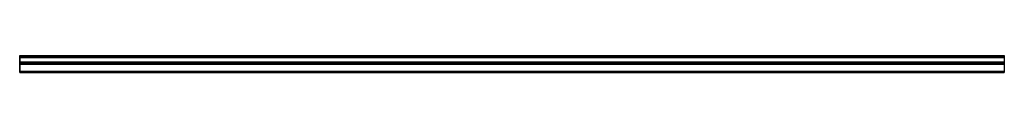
# Model space of a CAD drawing. Header units: millimetres. Extents: x 0 to 2500, y -2 to 41.
import ezdxf

# ---------------------------------------------------------------- set-up
doc = ezdxf.new("R2010")
doc.units = ezdxf.units.MM
doc.header["$LTSCALE"] = 10
doc.linetypes.add('ALLCAD_Strich', pattern=[0.2, 0.15, -0.05])
for name, color, linetype in [('BESCH_KONT_sich_schn_ansi_2d', 40, 'Continuous'), ('BESCH_KONT_sich_schn_grun_2d', 10, 'Continuous'), ('BESCH_KONT_sich_schn_seit_2d', 160, 'Continuous')]:
    doc.layers.add(name, color=color, linetype=linetype)

msp = doc.modelspace()

# ---------------------------------------------------------------- linework, layer by layer
at = {"layer": 'BESCH_KONT_sich_schn_ansi_2d', "linetype": 'ALLCAD_Strich'}
for p, q in [((0, -1.5, 3), (2500, -1.5, 3)), ((0, -1.5, -50), (2500, -1.5, -50)), ((0, -1.5, -36), (0, -1.5, -50)), ((0, -1.5, -36), (2500, -1.5, -36)), ((0, -1.5, -17.5), (0, -1.5, -36)), ((0, -1.5, -17.5), (2500, -1.5, -17.5)), ((0, -1.5, -2.5), (0, -1.5, -17.5)), ((0, -1.5, -2.5), (2500, -1.5, -2.5)), ((0, -1.5), (0, -1.5, -2.5)), ((0, -1.5), (2500, -1.5)), ((0, -1.5, 3), (0, -1.5)), ((0, -1.5, -12.3), (0, -1.5, -12.3)), ((0, -1.5, -12.3), (0, -1.5, -12.2)), ((0, -1.5, -12.3), (0, -1.5, -12.3)), ((0, -1.5, -12.3), (0, -1.5, -12.3)), ((0, -1.5, -12.2), (0, -1.5, -12.2)), ((0, -1.5, -12.2), (0, -1.5, -12.2)), ((0, -1.5, -12.2), (0, -1.5, -12.2)), ((0, -1.5, -12.2), (0, -1.5, -12.2)), ((0, -1.5, -12.3), (0, -1.5, -12.2)), ((0, -1.5, -12.2), (0, -1.5, -12.2)), ((0, -1.5, -12.2), (0, -1.5, -12.2)), ((0, -1.5, -12.2), (0, -1.5, -12.2)), ((0, -1.5, -12.3), (0, -1.5, -12.2)), ((0, -1.5, -12.3), (0, -1.5, -12.3)), ((0, -1.5, -12.3), (0, -1.5, -12.3)), ((0, -1.5, -12.3), (0, -1.5, -12.2)), ((0, -1.5, -12.3), (0, -1.5, -12.3)), ((0, -1.5, -12.3), (0, -1.5, -12.3)), ((0, -1.5, -12.3), (0, -1.5, -12.3)), ((0, -1.5, -12.3), (0, -1.5, -12.2)), ((0, -1.5, -12.2), (0, -1.5, -12.2)), ((0, -1.5, -12.2), (0, -1.5, -12.2)), ((0, -1.5, -12.2), (0, -1.5, -12.2)), ((0, -1.5, -12.3), (0, -1.5, -12.3)), ((0, -1.5, -12.3), (0, -1.5, -12.3)), ((0, -1.5, -12.3), (0, -1.5, -12.3)), ((0, -1.5, -12.3), (0, -1.5, -12.3)), ((0, -1.5, -12.2), (0, -1.5, -12.2)), ((0, -1.5, -12.2), (0, -1.5, -12.2)), ((0, -1.5, -12.2), (0, -1.5, -12.2)), ((0, -1.5, -11.5), (2500, -1.5, -11.5)), ((0, -1.5, -13), (2500, -1.5, -13)), ((0, -1.5, -12.3), (0, -1.5, -12.3)), ((0, -1.5, -12.3), (0, -1.5, -12.3)), ((0, -1.5, -12.3), (0, -1.5, -12.3)), ((0, -1.5, -12.3), (0, -1.5, -12.3)), ((0, -1.5, -12.3), (0, -1.5, -12.3)), ((0, -1.5, -12.3), (0, -1.5, -12.3)), ((0, -1.5, -12.3), (0, -1.5, -12.3)), ((0, -1.5, -12.3), (0, -1.5, -12.3)), ((0, -1.5, -12.3), (0, -1.5, -12.3)), ((0, -1.5, -12.3), (0, -1.5, -12.3)), ((0, -1.5, -12.3), (0, -1.5, -12.3)), ((0, -1.5, -12.3), (0, -1.5, -12.3)), ((0, -1.5, -12.3), (0, -1.5, -12.3)), ((0, -1.5, -12.3), (0, -1.5, -12.3)), ((0, -1.5, -12.3), (0, -1.5, -12.3)), ((0, -1.5, -12.3), (0, -1.5, -12.3)), ((0, -1.5, -12.3), (0, -1.5, -12.3)), ((0, -1.5, -12.3), (0, -1.5, -12.3)), ((0, -1.5, -12.3), (0, -1.5, -12.3)), ((0, -1.5, -12.2), (0, -1.5, -12.2)), ((0, -1.5, -12.2), (0, -1.5, -12.2)), ((0, -1.5, -12.2), (0, -1.5, -12.2)), ((0, -1.5, -12.2), (0, -1.5, -12.2)), ((0, -1.5, -12.2), (0, -1.5, -12.2)), ((0, -1.5, -12.2), (0, -1.5, -12.2)), ((0, -1.5, -12.2), (0, -1.5, -12.2)), ((0, -1.5, -12.2), (0, -1.5, -12.2)), ((0, -1.5, -12.2), (0, -1.5, -12.2)), ((0, -1.5, -12.2), (0, -1.5, -12.2)), ((0, -1.5, -12.2), (0, -1.5, -12.2)), ((0, -1.5, -12.2), (0, -1.5, -12.2)), ((0, -1.5, -12.2), (0, -1.5, -12.2)), ((0, -1.5, -12.2), (0, -1.5, -12.2)), ((0, -1.5, -12.2), (0, -1.5, -12.2)), ((0, -1.5, -12.2), (0, -1.5, -12.2)), ((0, -1.5, -12.2), (0, -1.5, -12.2)), ((0, -1.5, -12.2), (0, -1.5, -12.2)), ((0, -1.5, -12.2), (0, -1.5, -12.2)), ((0, -1.5, -14.5), (2500, -1.5, -14.5)), ((0, -1.5, -18), (2500, -1.5, -18)), ((0, -1.5, -12), (2500, -1.5, -12)), ((0, -1.5, -4.6), (2500, -1.5, -4.6)), ((0, -1.5, -4), (2500, -1.5, -4)), ((0, -1.5, -19.5), (2500, -1.5, -19.5)), ((0, -1.5, -1.5), (2500, -1.5, -1.5)), ((2500, -1.5, -36), (2500, -1.5, -50)), ((2500, -1.5, -17.5), (2500, -1.5, -36)), ((2500, -1.5, -2.5), (2500, -1.5, -17.5)), ((2500, -1.5), (2500, -1.5, -2.5)), ((2500, -1.5, 3), (2500, -1.5))]:
    msp.add_line(p, q, dxfattribs=at)
at = {"layer": 'BESCH_KONT_sich_schn_ansi_2d', "linetype": 'ALLCAD_Strich', "extrusion": (0, -1, 0)}
for centre, major_axis, start_param, end_param in [((0, -1.5, -12.2), (0.00093, 0), 0, 1.570796), ((0, -1.5, -12.2), (-0.00093, 0), -1.570796, 0), ((0, -1.5, -12.3), (0.00217, 0), 0, 1.570796), ((0, -1.5, -12.3), (-0.00217, 0), -1.570796, 0), ((0, -1.5, -12.3), (-0.00271, 0), 0, 1.570796), ((0, -1.5, -12.3), (0.00271, 0), -1.570796, 0), ((0, -1.5, -12.3), (0.00271, 0), 0, 1.570796), ((0, -1.5, -12.3), (-0.00271, 0), -1.570796, 0), ((0, -1.5, -12.2), (-0.00271, 0), 0, 1.570796), ((0, -1.5, -12.2), (0.00271, 0), -1.570796, 0), ((0, -1.5, -12.2), (0.00271, 0), 0, 1.570796), ((0, -1.5, -12.2), (-0.00271, 0), -1.570796, 0), ((0, -1.5, -12.3), (0.00116, 0), 0, 1.570796), ((0, -1.5, -12.3), (-0.00116, 0), -1.570796, 0), ((0, -1.5, -12.3), (0.00271, 0), -1.570796, 0), ((0, -1.5, -12.3), (-0.00271, 0), 0, 1.570796), ((0, -1.5, -12.2), (0.00116, 0), 0, 1.570796), ((0, -1.5, -12.2), (-0.00116, 0), -1.570796, 0), ((0, -1.5, -12.2), (0.00271, 0), -1.570796, 0), ((0, -1.5, -12.2), (-0.00271, 0), 0, 1.570796)]:
    msp.add_ellipse(centre, major_axis=major_axis, ratio=0.83205, start_param=start_param, end_param=end_param, dxfattribs=at)
at = {"layer": 'BESCH_KONT_sich_schn_ansi_2d', "linetype": 'ALLCAD_Strich', "extrusion": (0, 1, 0)}
for centre, major_axis, start_param, end_param in [((0, -1.5, -12.2), (-0.00217, 0), 0, 1.570796), ((0, -1.5, -12.2), (0.00217, 0), -1.570796, 0), ((0, -1.5, -12.3), (-0.00093, 0), 0, 1.570796), ((0, -1.5, -12.3), (0.00093, 0), -1.570796, 0), ((0, -1.5, -12.3), (0.00116, 0), -1.570796, 0), ((0, -1.5, -12.3), (-0.00116, 0), 0, 1.570796), ((0, -1.5, -12.3), (-0.00271, 0), 0, 1.570796), ((0, -1.5, -12.3), (0.00271, 0), -1.570796, 0), ((0, -1.5, -12.3), (-0.00116, 0), -1.570796, 0), ((0, -1.5, -12.3), (0.00116, 0), 0, 1.570796), ((0, -1.5, -12.3), (0.00116, 0), 0, 1.570796), ((0, -1.5, -12.3), (-0.00116, 0), -1.570796, 0), ((0, -1.5, -12.2), (0.00116, 0), -1.570796, 0), ((0, -1.5, -12.2), (-0.00116, 0), 0, 1.570796), ((0, -1.5, -12.2), (-0.00271, 0), 0, 1.570796), ((0, -1.5, -12.2), (0.00271, 0), -1.570796, 0), ((0, -1.5, -12.2), (-0.00116, 0), -1.570796, 0), ((0, -1.5, -12.2), (0.00116, 0), 0, 1.570796), ((0, -1.5, -12.2), (0.00116, 0), 0, 1.570796), ((0, -1.5, -12.2), (-0.00116, 0), -1.570796, 0)]:
    msp.add_ellipse(centre, major_axis=major_axis, ratio=0.83205, start_param=start_param, end_param=end_param, dxfattribs=at)
at = {"layer": 'BESCH_KONT_sich_schn_grun_2d', "linetype": 'ALLCAD_Strich'}
for p, q in [((0, 41, -50), (0, 37, -50)), ((0, 41, -50), (2500, 41, -50)), ((0, 39.5, -50), (2500, 39.5, -50)), ((0, 37, -50), (0, 24, -50)), ((0, 37, -50), (2500, 37, -50)), ((0, 36.4, -50), (2500, 36.4, -50)), ((0, 25.5, -50), (2500, 25.5, -50)), ((2500, 41, -50), (2500, 37, -50)), ((2500, 37, -50), (2500, 24, -50)), ((0, 24, -50), (0, 23, -50)), ((0, 24, -50), (2500, 24, -50)), ((0, 23.8, -50), (2500, 23.8, -50)), ((0, 23, -50), (2500, 23, -50)), ((0, 23, -50), (0, 22.5, -50)), ((0, 22.5, -50), (0, 22.5, -50)), ((0, 22.5, -50), (0, 22.5, -50)), ((0, 22.5, -50), (0, 22.5, -50)), ((0, 22.5, -50), (0, 22.5, -50)), ((0, 22.5, -50), (0, 22.5, -50)), ((0, 22.5, -50), (0, 22.5, -50)), ((0, 22.5, -50), (0, 22.5, -50)), ((0, 22.5, -50), (0, 22.5, -50)), ((0, 22.5, -50), (0, 22.5, -50)), ((0, 22.5, -50), (0, 22.5, -50)), ((0, 22.5, -50), (0, 22.5, -50)), ((0, 22.5, -50), (0, 22.5, -50)), ((0, 22.5, -50), (0, 22.5, -50)), ((0, 22.5, -50), (0, 22.5, -50)), ((0, 22.5, -50), (0, 22.5, -50)), ((0, 22.5, -50), (0, 22.5, -50)), ((0, 22.5, -50), (0, 22.5, -50)), ((0, 22.5, -50), (0, 22, -50)), ((0, 22.5, -50), (0, 22.5, -50)), ((0, 22.5, -50), (0, 22.5, -50)), ((0, 22.5, -50), (0, 22.5, -50)), ((0, 22.5, -50), (0, 22.5, -50)), ((0, 22.5, -50), (0, 22.5, -50)), ((0, 22.5, -50), (0, 22.5, -50)), ((0, 22.5, -50), (0, 22.5, -50)), ((0, 22.5, -50), (0, 22.5, -50)), ((0, 22.5, -50), (0, 22.5, -50)), ((0, 22.5, -50), (0, 22.5, -50)), ((0, 22.5, -50), (0, 22.5, -50)), ((0, 22.5, -50), (0, 22.5, -50)), ((0, 22.5, -50), (0, 22.5, -50)), ((0, 22.5, -50), (0, 22.5, -50)), ((0, 22.5, -50), (0, 22.5, -50)), ((0, 22.5, -50), (0, 22.5, -50)), ((0, 22.5, -50), (0, 22.5, -50)), ((0, 22.5, -50), (0, 22.5, -50)), ((0, 22.5, -50), (0, 22.5, -50)), ((0, 22.5, -50), (0, 22.5, -50)), ((0, 22.5, -50), (0, 22.5, -50)), ((0, 22.5, -50), (0, 22.5, -50)), ((0, 22.5, -50), (0, 22.5, -50)), ((0, 22.5, -50), (0, 22.5, -50)), ((0, 22.5, -50), (0, 22.5, -50)), ((0, 22.5, -50), (0, 22.5, -50)), ((0, 22.5, -50), (0, 22.5, -50)), ((0, 22.5, -50), (0, 22.5, -50)), ((0, 22.5, -50), (0, 22.5, -50)), ((0, 22.5, -50), (0, 22.5, -50)), ((0, 22.5, -50), (0, 22.5, -50)), ((0, 22.5, -50), (0, 22.5, -50)), ((0, 22.5, -50), (0, 22.5, -50)), ((0, 22.5, -50), (0, 22.5, -50)), ((0, 22.5, -50), (0, 22.5, -50)), ((0, 22.5, -50), (0, 22.5, -50)), ((0, 22.5, -50), (0, 22.5, -50)), ((0, 22.5, -50), (0, 22.5, -50)), ((0, 22.5, -50), (0, 22.5, -50)), ((0, 22.5, -50), (0, 22.5, -50)), ((0, 22.5, -50), (0, 22.5, -50)), ((0, 22.5, -50), (0, 22.5, -50)), ((0, 22.5, -50), (0, 22.5, -50)), ((0, 22.5, -50), (0, 22.5, -50)), ((0, 22.5, -50), (0, 22.5, -50)), ((0, 22.5, -50), (0, 22.5, -50)), ((0, 22.5, -50), (0, 22.5, -50)), ((0, 22.5, -50), (0, 22.5, -50)), ((0, 22.5, -50), (0, 22.5, -50)), ((0, 22.5, -50), (0, 22.5, -50)), ((0, 22.5, -50), (0, 22.5, -50)), ((0, 22.5, -50), (0, 22.5, -50)), ((0, 22.5, -50), (0, 22.5, -50)), ((0, 22.5, -50), (0, 22.5, -50)), ((0, 22.5, -50), (0, 22.5, -50)), ((0, 22.5, -50), (0, 22.5, -50)), ((0, 22.5, -50), (0, 22.5, -50)), ((0, 22.5, -50), (0, 22.5, -50)), ((0, 22.5, -50), (0, 22.5, -50)), ((0, 22.5, -50), (0, 22.5, -50)), ((0, 22.5, -50), (0, 22.5, -50)), ((0, 22.5, -50), (0, 22.5, -50)), ((0, 22.5, -50), (0, 22.5, -50)), ((0, 22, -50), (0, 0, -50)), ((0, 22, -50), (2500, 22, -50)), ((0, 21.5, -50), (2500, 21.5, -50)), ((0, 19.5, -50), (2500, 19.5, -50)), ((0, 1.5, -50), (2500, 1.5, -50)), ((0, 0, -50), (0, -0.2, -50)), ((0, 0, -50), (2500, 0, -50)), ((2500, 24, -50), (2500, 23, -50)), ((2500, 23, -50), (2500, 22, -50)), ((2500, 22, -50), (2500, 0, -50)), ((2500, 0, -50), (2500, -0.2, -50)), ((0, -0.2, -50), (2500, -0.2, -50)), ((0, -0.2, -50), (0, -1.5, -50)), ((0, -1.5, -50), (2500, -1.5, -50)), ((2500, -0.2, -50), (2500, -1.5, -50))]:
    msp.add_line(p, q, dxfattribs=at)
at = {"layer": 'BESCH_KONT_sich_schn_grun_2d', "linetype": 'ALLCAD_Strich', "extrusion": (0, 0, -1)}
for major_axis, start_param, end_param in [((0.00093, 0), 0, 1.570796), ((-0.00093, 0), -1.570796, 0), ((0.00271, 0), 0, 0.339693), ((-0.00271, 0), -0.339693, 0), ((0.00271, 0), 0, 1.570796), ((-0.00271, 0), -1.570796, 0), ((0.00116, 0), 0, 1.570796), ((-0.00116, 0), -1.570796, 0), ((0.00271, 0), -1.570796, 0), ((-0.00271, 0), 0, 1.570796), ((0.00116, 0), 0, 1.570796), ((-0.00116, 0), -1.570796, 0), ((0.00271, 0), -1.570796, 0), ((-0.00271, 0), 0, 1.570796), ((0.00217, 0), 0, 1.570796), ((-0.00217, 0), -1.570796, 0), ((-0.00271, 0), 0, 1.570796), ((0.00271, 0), -1.570796, 0), ((0.00271, 0), 0.339693, 1.570796), ((-0.00271, 0), -1.570796, -0.339693), ((-0.00271, 0), 0, 1.570796), ((0.00271, 0), -1.570796, 0)]:
    msp.add_ellipse((0, 22.5, -50), major_axis=major_axis, ratio=0.5547, start_param=start_param, end_param=end_param, dxfattribs=at)
at = {"layer": 'BESCH_KONT_sich_schn_grun_2d', "linetype": 'ALLCAD_Strich'}
for major_axis, start_param, end_param in [((-0.00217, 0), 0, 1.570796), ((0.00217, 0), -1.570796, 0), ((-0.00271, 0), 0, 1.570796), ((0.00271, 0), -1.570796, 0), ((-0.00116, 0), -1.570796, 0), ((0.00116, 0), 0, 1.570796), ((-0.00271, 0), 0, 1.570796), ((0.00271, 0), -1.570796, 0), ((-0.00116, 0), -1.570796, 0), ((0.00116, 0), 0, 1.570796), ((-0.00093, 0), 0, 1.570796), ((0.00093, 0), -1.570796, 0), ((0.00116, 0), -1.570796, 0), ((-0.00116, 0), 0, 1.570796), ((0.00116, 0), 0, 1.570796), ((-0.00116, 0), -1.570796, 0), ((0.00116, 0), -1.570796, 0), ((-0.00116, 0), 0, 1.570796), ((0.00116, 0), 0, 1.570796), ((-0.00116, 0), -1.570796, 0)]:
    msp.add_ellipse((0, 22.5, -50), major_axis=major_axis, ratio=0.5547, start_param=start_param, end_param=end_param, dxfattribs=at)
at = {"layer": 'BESCH_KONT_sich_schn_seit_2d', "linetype": 'ALLCAD_Strich'}
for p, q in [((0, 41, -4), (0, 37)), ((0, 41, -50), (0, 41, -4)), ((0, 39.5, -50), (0, 41, -50)), ((0, 39.5, -4.6), (0, 36.4, -1.5)), ((0, 39.5, -18), (0, 39.5, -4.6)), ((0, 21.5, -18), (0, 39.5, -18)), ((0, 39.5, -19.5), (0, 39.5, -50)), ((0, 21.5, -19.5), (0, 39.5, -19.5)), ((0, 37), (0, 24)), ((0, 36.4, -1.5), (0, 25.5, -1.5)), ((0, 25.5, -12), (0, 23.8, -14.5)), ((0, 25.5, -1.5), (0, 25.5, -12)), ((0, 24, -11.5), (0, 23, -13)), ((0, 24), (0, 24, -11.5)), ((0, 23.8, -14.5), (0, 21.5, -14.5)), ((0, 23, -13), (0, 22.5, -12.3)), ((0, 22.5, -12.3), (0, 22.5, -12.3)), ((0, 22.5, -12.3), (0, 22.5, -12.2)), ((0, 22.5, -12.2), (0, 22.5, -12.2)), ((0, 22.5, -12.2), (0, 22.5, -12.2)), ((0, 22.5, -12.2), (0, 22.5, -12.2)), ((0, 22.5, -12.3), (0, 22.5, -12.2)), ((0, 22.5, -12.3), (0, 22.5, -12.2)), ((0, 22.5, -12.3), (0, 22.5, -12.2)), ((0, 22.5, -12.2), (0, 22, -11.5)), ((0, 22.5, -12.3), (0, 22.5, -12.3)), ((0, 22.5, -12.3), (0, 22.5, -12.3)), ((0, 22.5, -12.3), (0, 22.5, -12.3)), ((0, 22.5, -12.3), (0, 22.5, -12.3)), ((0, 22.5, -12.3), (0, 22.5, -12.3)), ((0, 22.5, -12.3), (0, 22.5, -12.3)), ((0, 22.5, -12.3), (0, 22.5, -12.3)), ((0, 22.5, -12.2), (0, 22.5, -12.2)), ((0, 22.5, -12.2), (0, 22.5, -12.2)), ((0, 22.5, -12.2), (0, 22.5, -12.2)), ((0, 22.5, -12.2), (0, 22.5, -12.2)), ((0, 22.5, -12.2), (0, 22.5, -12.2)), ((0, 22.5, -12.2), (0, 22.5, -12.2)), ((0, 22.5, -12.2), (0, 22.5, -12.2)), ((0, 22.5, -12.3), (0, 22.5, -12.2)), ((0, 22.5, -12.3), (0, 22.5, -12.2)), ((0, 22.5, -12.2), (0, 22.5, -12.2)), ((0, 22.5, -12.3), (0, 22.5, -12.3)), ((0, 22.5, -12.3), (0, 22.5, -12.3)), ((0, 22.5, -12.3), (0, 22.5, -12.3)), ((0, 22.5, -12.3), (0, 22.5, -12.3)), ((0, 22.5, -12.3), (0, 22.5, -12.3)), ((0, 22.5, -12.3), (0, 22.5, -12.3)), ((0, 22.5, -12.3), (0, 22.5, -12.3)), ((0, 22.5, -12.2), (0, 22.5, -12.2)), ((0, 22.5, -12.2), (0, 22.5, -12.2)), ((0, 22.5, -12.2), (0, 22.5, -12.2)), ((0, 22.5, -12.2), (0, 22.5, -12.2)), ((0, 22.5, -12.2), (0, 22.5, -12.2)), ((0, 22.5, -12.2), (0, 22.5, -12.2)), ((0, 22.5, -12.2), (0, 22.5, -12.2)), ((0, 22), (0, 0)), ((0, 22, -11.5), (0, 22)), ((0, 21.5, -14.5), (0, 21.5, -18)), ((0, 21.5, -36), (0, 21.5, -19.5)), ((0, 19.5, -36), (0, 21.5, -36)), ((0, 19.5, -1.5), (0, 19.5, -36)), ((0, 1.5, -1.5), (0, 19.5, -1.5)), ((0, 1.5, -17.5), (0, 1.5, -1.5)), ((0, 0, -17.5), (0, 1.5, -17.5)), ((0, 0, 3), (0, -0.2, 3)), ((0, 0), (0, 0, 3)), ((0, 0, -2.5), (0, 0, -17.5)), ((0, -1.5), (0, 0, -2.5)), ((0, -0.2, 3), (0, -1.5))]:
    msp.add_line(p, q, dxfattribs=at)

doc.saveas('drawing.dxf')
